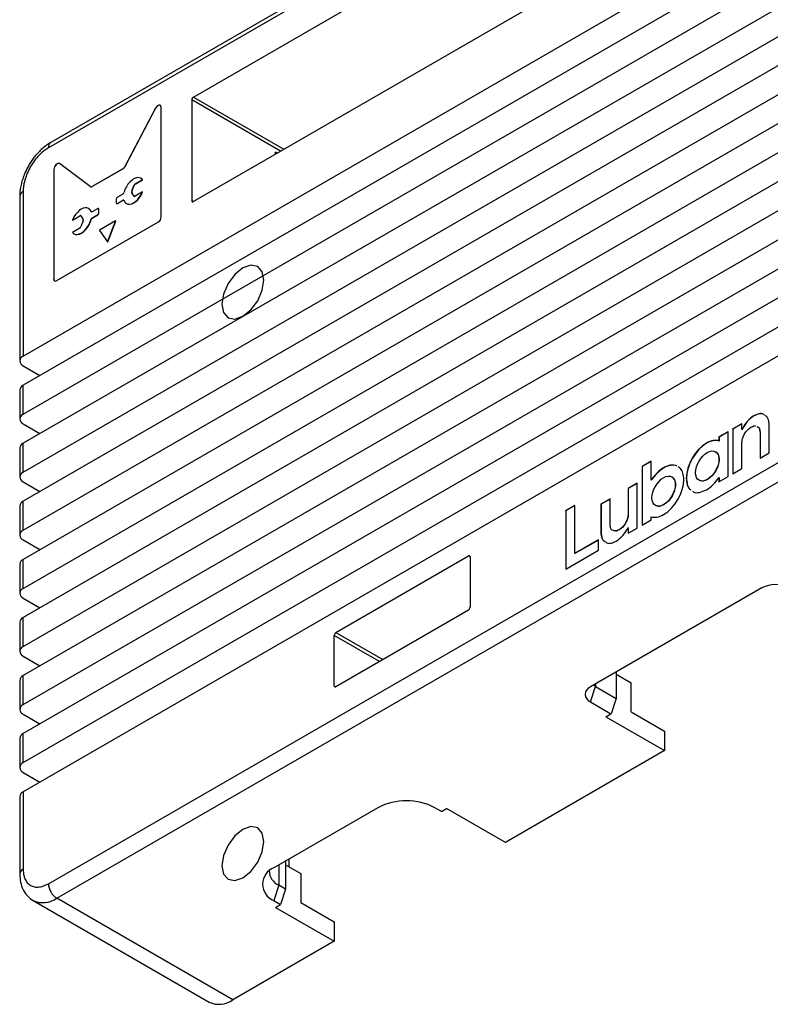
# Model space of a CAD drawing. Header units: millimetres. Extents: x 3 to 207, y 3 to 294.
# Tile 6 of 10: x 141 to 172, y 73 to 115. Entities that reach past the tile are written whole.
import ezdxf

# ---------------------------------------------------------------- set-up
doc = ezdxf.new("R2010")
doc.units = ezdxf.units.MM
doc.linetypes.add('SLD-双点画线', pattern=[12.7, 6.35, -1.27, 1.27, -1.27, 1.27, -1.27])
doc.linetypes.add('SLD-实线', pattern=[0])
doc.layers.add('几何体', color=7, linetype='SLD-实线')
doc.layers.add('装饰螺纹线', color=6, linetype='SLD-双点画线')

msp = doc.modelspace()

# ---------------------------------------------------------------- linework, layer by layer
at = {"layer": '几何体'}
for p, q in [((190.9123287, 137.9280391), (142.1219608, 109.7619592)), ((190.808755, 137.6991167), (142.0183871, 109.5330368)), ((148.1348608, 111.6758825), (184.9044134, 132.9024934)), ((140.9577269, 100.7553226), (191.8694152, 130.1460146)), ((191.8694152, 128.9212034), (140.9577269, 99.5305114)), ((184.9044134, 128.493173), (148.1348608, 107.2665621)), ((140.9577269, 98.3057002), (191.8694152, 127.6963922)), ((191.8694152, 126.471581), (140.9577269, 97.0808889)), ((140.9577269, 95.8560777), (191.8694152, 125.2467698)), ((191.8694152, 124.0219585), (140.9577269, 94.6312665)), ((140.9577269, 93.4064553), (191.8694152, 122.7971473)), ((191.8694152, 121.5723361), (140.9577269, 92.1816441)), ((140.9577269, 90.9568329), (191.8694152, 120.3475249)), ((191.8694152, 119.1227137), (140.9577269, 89.7320216)), ((140.9577269, 88.5072104), (191.8694152, 117.8979024)), ((191.8694152, 116.6730912), (140.9577269, 87.2823992)), ((140.9577269, 86.057588), (191.8694152, 115.44828)), ((191.8694152, 114.2234688), (140.9577269, 84.8327768)), ((140.9577269, 83.6079656), (191.8694152, 112.9986576)), ((191.8694152, 111.7738464), (140.9577269, 82.3831543)), ((148.0641501, 111.553408), (148.0641501, 107.3073958)), ((151.8124252, 109.3895749), (148.0641501, 111.553408)), ((148.1348608, 111.6758825), (151.953858, 109.4712223)), ((146.5342921, 111.2055511), (145.2411001, 108.7429622)), ((146.5413632, 111.2014691), (145.2481712, 108.7388802)), ((146.5413632, 111.2014691), (146.5342921, 111.2055511)), ((146.7753127, 106.6041929), (146.7753127, 111.2405387)), ((151.6709808, 109.3079208), (151.599684, 109.3490796)), ((151.599684, 109.266762), (151.599684, 109.3490796)), ((143.7807769, 107.8999356), (142.4875852, 108.8694369)), ((142.2465643, 108.6261479), (142.2465643, 103.9898021)), ((142.2536354, 108.6220659), (142.2465643, 108.6261479)), ((142.2536354, 108.6220659), (142.2536354, 103.98572)), ((145.1610879, 108.6546948), (143.8607891, 107.9040483)), ((145.168159, 108.6506128), (143.8678602, 107.8999662)), ((145.168159, 108.6506128), (145.1610879, 108.6546948)), ((145.2481712, 108.7388802), (145.2411001, 108.7429622)), ((145.673695, 108.0113025), (145.9875892, 108.1925097)), ((145.6807661, 108.0072204), (145.673695, 108.0113025)), ((145.6807661, 108.0072204), (145.9946602, 108.1884277)), ((145.9296695, 108.2468198), (145.9225984, 108.2509018)), ((145.9946602, 108.1884277), (145.9875892, 108.1925097)), ((140.9577269, 107.6959195), (140.9577269, 100.7553226)), ((143.7857952, 107.8966221), (143.7928663, 107.89254)), ((143.8678602, 107.8999662), (143.8607891, 107.9040483)), ((145.1566949, 107.5833686), (144.9297236, 107.4523408)), ((145.6268913, 107.4990315), (145.5357163, 107.6440112)), ((145.5427873, 107.6399291), (145.5357163, 107.6440112)), ((145.5357168, 107.7016047), (145.6268911, 107.9518398)), ((145.5427879, 107.6975227), (145.5357168, 107.7016047)), ((145.6339624, 107.4949495), (145.5427873, 107.6399291)), ((145.5427879, 107.6975227), (145.6339622, 107.9477577)), ((145.6339622, 107.9477577), (145.6268911, 107.9518398)), ((145.9875892, 107.6748134), (145.6736958, 107.4936066)), ((145.9296695, 107.5373025), (145.9225984, 107.5413845)), ((145.9946602, 107.6707313), (145.9875892, 107.6748134)), ((140.8112803, 107.4918175), (140.8112803, 100.5512206)), ((144.8766906, 107.360485), (144.8766906, 107.2242375)), ((144.8922267, 107.1898992), (144.8992977, 107.1858171)), ((144.9297236, 107.1936123), (145.1566928, 107.3246388)), ((144.9367947, 107.1895302), (144.9297236, 107.1936123)), ((144.9367947, 107.1895302), (145.1637639, 107.3205568)), ((145.1637639, 107.3205568), (145.1566928, 107.3246388)), ((145.6339624, 107.4949495), (145.6268913, 107.4990315)), ((148.0641501, 107.3073958), (148.1348723, 107.2665688)), ((143.7207774, 106.9716535), (143.7137064, 106.9757356)), ((143.8223337, 106.8454602), (143.8152627, 106.8495422)), ((144.0921661, 106.9688292), (143.8651822, 106.8377941)), ((143.8651842, 106.5790668), (144.0921661, 106.7101006)), ((144.0992372, 106.7060186), (144.0921661, 106.7101006)), ((144.1367341, 106.9684602), (144.1296631, 106.9725423)), ((144.1451991, 106.8019565), (144.1451991, 106.9382039)), ((144.1522702, 106.9341219), (144.1451991, 106.9382039)), ((144.1522702, 106.7978745), (144.1451991, 106.8019565)), ((144.1522702, 106.7978745), (144.1522702, 106.9341219)), ((142.0183871, 78.504486), (190.808755, 106.6705658)), ((142.3526303, 103.9285515), (146.6692467, 106.4204811)), ((143.0343005, 106.4876124), (143.3481822, 106.6688125)), ((143.0413716, 106.4835304), (143.0343005, 106.4876124)), ((143.0413716, 106.4835304), (143.3552533, 106.6647304)), ((143.3552533, 106.6647304), (143.3481822, 106.6688125)), ((143.4861618, 106.4608283), (143.3949858, 106.2105796)), ((143.394986, 106.6633886), (143.4861612, 106.5184217)), ((143.8223349, 106.5055974), (143.8152638, 106.5096795)), ((143.8722553, 106.5749847), (143.8651842, 106.5790668)), ((143.8722553, 106.5749847), (144.0992372, 106.7060186)), ((144.8479143, 106.4517272), (144.1739752, 106.0626705)), ((144.5155369, 105.5766892), (144.8525071, 106.4451925)), ((144.522608, 105.5726071), (144.8595781, 106.4411105)), ((144.858735, 106.4480165), (144.851664, 106.4520986)), ((144.8595781, 106.4411105), (144.8525071, 106.4451925)), ((142.3719405, 77.8921135), (191.1623084, 106.0581934)), ((143.3481814, 106.1511157), (143.0343005, 105.9699161)), ((143.7207774, 106.2621363), (143.7137064, 106.2662183)), ((144.1693824, 106.0508331), (144.5063514, 105.5713864)), ((144.5071945, 105.5706045), (144.5142655, 105.5665224)), ((144.522608, 105.5726071), (144.5155369, 105.5766892)), ((142.2536354, 103.98572), (142.2465643, 103.9898021)), ((140.9577269, 100.3471185), (141.6650061, 99.938815)), ((140.8112803, 99.3264094), (140.8112803, 98.1015981)), ((140.9577269, 98.3057002), (140.9577269, 99.5305114)), ((171.7757383, 98.2310366), (171.7686673, 98.2351187)), ((140.9577269, 97.8974961), (141.6650061, 97.4891925)), ((171.262074, 97.9023159), (170.8786805, 97.6809876)), ((170.8786805, 97.6809876), (170.8786805, 95.7879773)), ((170.8857516, 97.6769055), (170.8786805, 97.6809876)), ((171.262074, 97.8941518), (170.8857516, 97.6769055)), ((170.8857516, 97.6769055), (170.8857516, 95.7920594)), ((171.262074, 97.6553437), (171.262074, 97.9023159)), ((171.2691451, 97.6512617), (171.262074, 97.6553437)), ((172.4082133, 96.6709349), (172.4082133, 97.9202638)), ((170.6777861, 97.5650137), (170.2942599, 97.3436087)), ((170.2942599, 97.3436087), (170.2942599, 97.1756806)), ((170.301331, 97.3395267), (170.2942599, 97.3436087)), ((170.301331, 97.1715986), (170.2942599, 97.1756806)), ((170.6777861, 97.5568496), (170.301331, 97.3395267)), ((170.301331, 97.3395267), (170.301331, 97.1715986)), ((170.6777861, 95.6720035), (170.6777861, 97.5650137)), ((172.0244019, 97.5329705), (172.0244019, 96.4493653)), ((172.031473, 97.5288884), (172.0244019, 97.5329705)), ((172.031473, 97.5288884), (172.031473, 96.4534473)), ((140.8112803, 96.8767869), (140.8112803, 95.6519757)), ((140.9577269, 95.8560777), (140.9577269, 97.0808889)), ((169.7746582, 97.0782651), (169.7675871, 97.0823471)), ((171.262074, 96.0093057), (171.262074, 97.0928879)), ((172.0244019, 96.4493653), (172.4082133, 96.6709349)), ((167.4328332, 96.3153818), (167.049307, 96.0939769)), ((167.049307, 96.0939769), (167.049307, 93.6195776)), ((167.0563781, 96.0898948), (167.049307, 96.0939769)), ((167.4328332, 96.3072177), (167.0563781, 96.0898948)), ((167.0563781, 96.0898948), (167.0563781, 93.6236596)), ((167.4328332, 95.5216353), (167.4328332, 96.3153818)), ((167.9689748, 96.0358663), (167.9619038, 96.0399483)), ((170.8786805, 95.7879773), (171.262074, 96.0093057)), ((167.4399043, 95.5175532), (167.4328332, 95.5216353)), ((168.9223104, 95.6019555), (168.9152394, 95.6060376)), ((169.8085632, 95.5445592), (169.8014921, 95.5486412)), ((170.2942599, 95.4505985), (170.6777861, 95.6720035)), ((170.2942599, 95.6286115), (170.2942599, 95.4505985)), ((170.301331, 95.6245294), (170.2942599, 95.6286115)), ((170.301331, 95.6245294), (170.301331, 95.4546805)), ((140.9577269, 95.4478737), (141.6650061, 95.0395701)), ((166.8472801, 95.3940865), (166.4638866, 95.1727581)), ((166.4638866, 95.1727581), (166.4638866, 94.0891411)), ((166.4709576, 95.1686761), (166.4638866, 95.1727581)), ((166.8472801, 95.3859224), (166.4709576, 95.1686761)), ((166.4709576, 95.1686761), (166.4709576, 94.085059)), ((166.8472801, 93.5010762), (166.8472801, 95.3940865)), ((165.7015482, 94.7326454), (165.3177473, 94.5110818)), ((165.7015482, 94.7244813), (165.3248183, 94.5069998)), ((165.7015482, 93.6490525), (165.7015482, 94.7326454)), ((140.8112803, 94.4271645), (140.8112803, 93.2023533)), ((140.9577269, 93.4064553), (140.9577269, 94.6312665)), ((164.2140203, 94.4572007), (163.8304942, 94.2357957)), ((164.2140203, 94.4490366), (163.8375652, 94.2317137)), ((164.2140203, 92.4256833), (164.2140203, 94.4572007)), ((165.3177473, 94.5110818), (165.3177473, 93.261753)), ((165.3248183, 94.5069998), (165.3177473, 94.5110818)), ((165.3248183, 94.5069998), (165.3248183, 93.2576709)), ((167.9680356, 94.4820452), (167.9609645, 94.4861272)), ((163.8304942, 94.2357957), (163.8304942, 91.7613964)), ((163.8375652, 94.2317137), (163.8304942, 94.2357957)), ((163.8375652, 94.2317137), (163.8375652, 91.7654785)), ((166.4709576, 94.085059), (166.4638866, 94.0891411)), ((167.049307, 93.6195776), (167.4328332, 93.8409825)), ((167.4328332, 93.8409825), (167.4328332, 93.9789251)), ((166.0895847, 93.4245018), (166.0825137, 93.4285838)), ((166.4638866, 93.5266852), (166.4638866, 93.2797479)), ((166.4709576, 93.5226032), (166.4638866, 93.5266852)), ((166.4638866, 93.2797479), (166.8472801, 93.5010762)), ((166.4709576, 93.5226032), (166.4709576, 93.2838299)), ((165.3248183, 93.2576709), (165.3177473, 93.261753)), ((165.3252258, 93.2536763), (165.3181547, 93.2577583)), ((140.9577269, 92.9982512), (141.6650061, 92.5899477)), ((165.2175649, 93.0050172), (164.2140203, 92.4256833)), ((165.2175649, 92.9968531), (164.2210914, 92.4216012)), ((165.2175649, 92.5621353), (165.2175649, 93.0050172)), ((140.9577269, 90.9568329), (140.9577269, 92.1816441)), ((154.1452684, 89.0979651), (159.731412, 92.3227771)), ((159.8021227, 92.2819567), (159.731412, 92.3227771)), ((159.8021227, 92.2819434), (159.8021227, 90.1589373)), ((163.8304942, 91.7613964), (165.2175649, 92.5621353)), ((164.2210914, 92.4216012), (164.2140203, 92.4256833)), ((140.8112803, 91.977542), (140.8112803, 90.7527308)), ((172.1057807, 90.9832176), (164.8791494, 86.8113721)), ((140.9577269, 90.5486288), (141.6650061, 90.1403252)), ((140.9577269, 88.5072104), (140.9577269, 89.7320216)), ((159.731412, 90.0364629), (154.1452684, 86.8116508)), ((140.8112803, 89.5279196), (140.8112803, 88.3031084)), ((154.0745577, 86.8524845), (154.0745577, 88.9754906)), ((155.9840564, 87.8731605), (154.0745577, 88.9754906)), ((154.1452684, 89.0979651), (156.1254892, 87.9548079)), ((140.9577269, 88.0990064), (141.6650061, 87.6907028)), ((140.9577269, 86.057588), (140.9577269, 87.2823992)), ((165.9539517, 87.4318423), (165.9539517, 86.3161852)), ((165.9539517, 87.3423692), (166.5903478, 86.9749855)), ((140.8112803, 87.0782972), (140.8112803, 85.853486)), ((154.0745577, 86.8524845), (154.1452799, 86.8116574)), ((164.8791494, 86.1664097), (165.0912814, 86.8141942)), ((165.0912814, 86.9338334), (165.0912814, 86.8141942)), ((165.0912814, 86.8141942), (165.9539517, 86.3161852)), ((166.5903478, 85.7501743), (166.5903478, 86.9749855)), ((164.8791494, 86.1664097), (165.739375, 85.6698121)), ((165.9539517, 86.3161852), (165.7418196, 85.6684008)), ((140.9577269, 85.6493839), (141.6650061, 85.2410803)), ((165.5296876, 85.5459396), (165.7417633, 85.6683682)), ((165.5296876, 85.5459396), (168.0045613, 84.1172254)), ((166.5903478, 85.7501743), (168.0045613, 84.9337662)), ((140.9577269, 83.6079656), (140.9577269, 84.8327768)), ((168.0045613, 84.9337662), (168.0045613, 84.1172254)), ((140.8112803, 84.6286747), (140.8112803, 83.4038635)), ((168.0045613, 84.1172254), (161.2870469, 80.2392868)), ((140.9577269, 83.1997615), (141.6650061, 82.7914579)), ((140.9577269, 82.3831543), (140.9577269, 79.1169911)), ((140.8112803, 82.1790523), (140.8112803, 78.9128891)), ((155.9130354, 81.7088214), (151.5289733, 79.1779563)), ((158.6000411, 81.5455398), (158.3171984, 81.7088214)), ((158.6000411, 81.5455398), (158.8121732, 81.668001)), ((161.2870469, 80.2392868), (158.8121732, 81.668001)), ((152.0239481, 79.4636991), (152.0239481, 78.2745653)), ((152.1653694, 79.2191084), (152.1653694, 79.5453399)), ((151.7411054, 79.3004175), (151.7411054, 78.4378469)), ((152.0239481, 79.3007493), (152.6603442, 78.9333656)), ((152.6603442, 78.9333656), (152.6603442, 77.7085544)), ((151.7411054, 78.4378469), (151.5289733, 77.7900625)), ((152.0239481, 78.2745653), (151.7411054, 78.4378469)), ((152.0239481, 78.2745653), (151.811816, 77.6267809)), ((141.3485404, 77.807305), (141.3720218, 77.7930974)), ((141.3720218, 77.7930974), (148.796643, 73.5069548)), ((149.7965617, 73.6059709), (142.3719405, 77.8921135)), ((151.5289733, 77.7900625), (151.811816, 77.6267809)), ((152.6603442, 77.7085544), (154.0745577, 76.8921463)), ((151.599684, 77.5043197), (151.811816, 77.6267809)), ((151.599684, 77.5043197), (154.0745577, 76.0756055)), ((154.0745577, 76.8921463), (154.0745577, 76.0756055)), ((154.0745577, 76.0756055), (149.7965617, 73.6059709))]:
    msp.add_line(p, q, dxfattribs=at)
at = {"layer": '几何体', "flags": 128}
for points in [[(145.1566928, 107.3246388), (145.1647915, 107.3285958), (145.1727003, 107.3310234), (145.1802335, 107.3318646), (145.1872145, 107.3310997), (145.1934795, 107.3287467), (145.1988816, 107.3248607), (145.203294, 107.319533), (145.2066132, 107.3128884)], [(145.6399014, 107.4881418), (145.6377494, 107.4901155), (145.6339624, 107.4949495)], [(143.8651822, 106.8377941), (143.8570838, 106.8338373), (143.8491754, 106.8314097), (143.8416424, 106.8305684), (143.8346616, 106.831333), (143.8283967, 106.8336856), (143.8229946, 106.8375711), (143.8185821, 106.8428983), (143.8152627, 106.8495422)], [(144.8525071, 106.4451925), (144.8530369, 106.4469754), (144.8532176, 106.4486647), (144.8530369, 106.4501454), (144.8525071, 106.4513166), (144.8516643, 106.4520984), (144.8505659, 106.4524375), (144.8492869, 106.452311), (144.8479143, 106.4517272)], [(144.8595781, 106.4411105), (144.8601079, 106.4428933), (144.8602886, 106.4445827), (144.8601079, 106.4460634), (144.8595781, 106.4472345), (144.8587354, 106.4480163)], [(144.5063514, 105.5713864), (144.5071942, 105.5706046), (144.5082925, 105.5702655), (144.5095716, 105.5703921), (144.5109441, 105.5709758), (144.5123167, 105.5719768), (144.5135958, 105.573327), (144.5146941, 105.5749343), (144.5155369, 105.5766892)], [(144.5142652, 105.5665226), (144.5153636, 105.5661834), (144.5166426, 105.56631), (144.5180152, 105.5668937), (144.5193878, 105.5678948), (144.5206669, 105.569245), (144.5217652, 105.5708523), (144.522608, 105.5726071)], [(165.0912814, 86.8141942), (165.0303436, 86.8570595), (165.0035175, 86.8831683)]]:
    msp.add_lwpolyline(points, dxfattribs=at)
at = {"layer": '几何体'}
for centre, radius, start, end in [((148.2176717, 111.5464219), 0.1536805, 122.60547834, 177.39452151), ((142.2562299, 109.5633188), 0.2397628, 124.05635084, 187.25582956), ((145.0435306, 108.8416558), 0.2208487, 302.1608585, 333.45611035), ((145.0506017, 108.8375737), 0.2208487, 302.1608585, 333.45611035), ((145.7361999, 107.9139526), 0.1156886, 122.70308636, 160.88332997), ((145.743271, 107.9098705), 0.1156886, 122.70308636, 160.88332997), ((141.0615089, 107.4668643), 0.2514696, 114.37465829, 174.30520075), ((143.8176975, 107.9620213), 0.0722341, 239.26130706, 306.62360921), ((143.8240456, 107.9600518), 0.0743639, 245.21083651, 306.09962192), ((145.0929954, 107.681848), 0.1172852, 302.89601098, 345.63637325), ((145.5981306, 107.6728073), 0.068737, 155.23166184, 204.76721), ((145.6052017, 107.6687253), 0.068737, 155.23166184, 204.76721), ((144.9090212, 107.218993), 0.0327532, 170.78596301, 309.20328524), ((144.9918318, 107.3552454), 0.1152604, 122.60547834, 177.39452151), ((144.9148262, 107.220195), 0.0377219, 245.68604784, 305.61817266), ((145.1862942, 107.2884546), 0.0392194, 73.30907425, 125.06231733), ((145.6528907, 107.5187264), 0.0326168, 217.14435573, 309.63281513), ((148.1072575, 107.3004031), 0.0436709, 170.78596301, 309.20328524), ((143.8507089, 106.8553385), 0.0300455, 199.19471531, 229.97939655), ((144.1128685, 106.9434485), 0.0327532, 350.78596301, 129.20328524), ((144.0300579, 106.8071961), 0.1152604, 302.60547834, 357.39452151), ((144.037129, 106.803114), 0.1152604, 302.60547834, 357.39452151), ((144.1147207, 106.9378171), 0.0377309, 354.37962104, 54.30196147), ((143.3689873, 106.6436924), 0.032617, 37.14705173, 129.63252396), ((143.3778153, 106.6324314), 0.0393989, 73.43564695, 124.93574461), ((143.4237498, 106.4896244), 0.0687347, 335.23201177, 24.76911641), ((143.9288839, 106.4805871), 0.1172855, 122.89605083, 165.63801331), ((143.935955, 106.4765051), 0.1172855, 122.89605083, 165.63801331), ((146.5450303, 106.614672), 0.2305207, 302.60547834, 357.39452151), ((143.2080071, 106.0978423), 0.2157291, 216.36977293, 239.73472133), ((143.2856762, 106.2484658), 0.1156889, 302.70311969, 340.88393006), ((144.1787365, 106.0540135), 0.0098799, 118.81019756, 198.77843571), ((142.3112255, 103.979313), 0.0655064, 170.78596301, 309.20328524), ((142.330426, 103.978636), 0.0771167, 174.72933271, 230.38585666), ((141.0351905, 100.5512206), 0.2183077, 110.7834208, 249.2165792), ((141.0615089, 99.3014562), 0.2514696, 114.37465829, 174.30520075), ((141.0351905, 98.1015981), 0.2183077, 110.7834208, 249.2165792), ((141.0615089, 96.8518337), 0.2514696, 114.37465829, 174.30520075), ((141.0351905, 95.6519757), 0.2183077, 110.7834208, 249.2165792), ((141.0615089, 94.4022113), 0.2514696, 114.37465829, 174.30520075), ((141.0351905, 93.2023533), 0.2183077, 110.7834208, 249.2165792), ((141.0615089, 91.9525889), 0.2514696, 114.37465829, 174.30520075), ((159.7590152, 92.2889362), 0.0436709, 350.78596301, 129.20328524), ((141.0351905, 90.7527308), 0.2183077, 110.7834208, 249.2165792), ((172.664395, 89.9050958), 1.2142473, 62.60967223, 117.39032777), ((159.6486011, 90.1659234), 0.1536805, 302.60547834, 357.39452151), ((141.0615089, 89.5029664), 0.2514696, 114.37465829, 174.30520075), ((154.2280793, 88.9685045), 0.1536805, 122.60547834, 177.39452151), ((141.0351905, 88.3031084), 0.2183077, 110.7834208, 249.2165792), ((141.0615089, 87.053344), 0.2514696, 114.37465829, 174.30520075), ((154.1176652, 86.8454918), 0.0436709, 170.78596301, 309.20328524), ((165.0015417, 86.4888909), 0.3449261, 110.7834208, 249.2165792), ((141.0351905, 85.853486), 0.2183077, 110.7834208, 249.2165792), ((141.0615089, 84.6037216), 0.2514696, 114.37465829, 174.30520075), ((141.0351905, 83.4038635), 0.2183077, 110.7834208, 249.2165792), ((141.0615089, 82.1540991), 0.2514696, 114.37465829, 174.30520075), ((157.1151169, 79.3888126), 2.6129372, 62.60967224, 117.39032776), ((141.0503636, 78.8959389), 0.2396781, 112.73716246, 175.96229997), ((151.7923493, 78.4840094), 0.742246, 110.7834208, 249.2165792), ((151.992976, 79.0488048), 0.6608391, 180.61917089, 247.59583364), ((142.7859952, 78.5394164), 0.7684024, 182.60547849, 237.39452166), ((141.7862435, 78.7084311), 1.0046966, 245.65152043, 305.658938), ((149.2108647, 74.4222885), 1.0046966, 245.65152043, 305.658938)]:
    msp.add_arc(centre, radius, start, end, dxfattribs=at)
for points in [[(146.7753127, 111.2405387), (146.7753127, 111.3872427), (146.6176903, 111.3643545), (146.5342921, 111.2055511)], [(142.4875852, 108.8694369), (142.4041867, 108.9319507), (142.2465643, 108.7728519), (142.2465643, 108.6261479)], [(142.4946562, 108.8653549), (142.4112578, 108.9278686), (142.2536354, 108.7687699), (142.2536354, 108.6220659)], [(145.9225984, 108.2509018), (145.7529236, 108.3488848), (145.4778329, 108.1900783), (145.3081707, 107.8962002)], [(145.9875892, 108.1925097), (145.9697311, 108.2163591), (145.9481283, 108.2361586), (145.9225984, 108.2509018)], [(145.9946602, 108.1884277), (145.9768022, 108.2122771), (145.9551994, 108.2320766), (145.9296695, 108.2468198)], [(145.3081707, 107.8962002), (145.2613737, 107.8151453), (145.2275664, 107.7323077), (145.2066144, 107.6527525)], [(145.3081707, 107.186683), (145.4778329, 107.0886928), (145.7529236, 107.2474992), (145.9225984, 107.5413845)], [(145.9225984, 107.5413845), (145.9481283, 107.5856051), (145.9697311, 107.6303467), (145.9875892, 107.6748134)], [(145.9296695, 107.5373025), (145.9551994, 107.581523), (145.9768022, 107.6262646), (145.9946602, 107.6707313)], [(145.2066132, 107.3128884), (145.2275652, 107.2575135), (145.2613729, 107.2137087), (145.3081707, 107.186683)], [(145.3152417, 107.1826009), (145.484904, 107.0846107), (145.7599947, 107.2434172), (145.9296695, 107.5373025)], [(143.7137064, 106.9757356), (143.5440316, 107.0737186), (143.2689534, 106.9149193), (143.0992787, 106.621034)], [(143.8152627, 106.8495422), (143.7943106, 106.9049067), (143.7605033, 106.9487113), (143.7137064, 106.9757356)], [(143.8223337, 106.8454602), (143.8013817, 106.9008247), (143.7675744, 106.9446292), (143.7207774, 106.9716535)], [(143.0992787, 106.621034), (143.0737487, 106.5768147), (143.0521459, 106.532073), (143.0343005, 106.4876124)], [(143.7137064, 106.2662183), (143.7605042, 106.3472757), (143.7943119, 106.430114), (143.8152638, 106.5096795)], [(143.7207774, 106.2621363), (143.7675752, 106.3431936), (143.8013829, 106.426032), (143.8223349, 106.5055974)], [(143.0992787, 105.9115167), (143.2689534, 105.8135338), (143.5440316, 105.972333), (143.7137064, 106.2662183)], [(143.1063497, 105.9074347), (143.2760245, 105.8094517), (143.5511027, 105.968251), (143.7207774, 106.2621363)], [(171.7686673, 98.2351187), (171.5625385, 98.1161231), (171.3791723, 97.8975985), (171.262074, 97.6553437)], [(171.7757383, 98.2310366), (171.5696096, 98.1120411), (171.3862434, 97.8935165), (171.2691451, 97.6512617)], [(171.262074, 97.0928879), (171.262074, 97.3360897), (171.4328392, 97.6318517), (171.6434469, 97.7534329)], [(172.4082133, 97.9202638), (172.4082133, 97.9216777), (172.4082133, 97.9230917), (172.4078058, 97.9242584)], [(170.2942599, 97.1756806), (170.1492672, 97.2238184), (169.9664515, 97.1971491), (169.7675871, 97.0823471)], [(170.301331, 97.1715986), (170.1563382, 97.2197363), (169.9735226, 97.193067), (169.7746582, 97.0782651)], [(169.7675871, 97.0823471), (169.2968578, 96.8106009), (168.9152394, 96.1496304), (168.9152394, 95.6060376)], [(169.7746582, 97.0782651), (169.3039289, 96.8065188), (168.9223104, 96.1455484), (168.9223104, 95.6019555)], [(167.9619038, 96.0399483), (167.7619371, 95.92451), (167.5782041, 95.7387151), (167.4328332, 95.5216353)], [(167.9689748, 96.0358663), (167.7690082, 95.920428), (167.5852752, 95.734633), (167.4399043, 95.5175532)], [(168.5065939, 96.127222), (168.3588937, 96.1838126), (168.1690247, 96.1595166), (167.9619038, 96.0399483)], [(168.5136649, 96.12314), (168.3659647, 96.1797306), (168.1760957, 96.1554346), (167.9689748, 96.0358663)], [(167.9619038, 94.0714868), (168.4326331, 94.3432331), (168.8142515, 95.0041566), (168.8142515, 95.5477385)], [(169.7675871, 95.1138857), (169.9664515, 95.2286876), (170.1492672, 95.4130807), (170.2942599, 95.6286115)], [(166.4638866, 94.0891411), (166.4638866, 93.8459391), (166.2931214, 93.5501651), (166.0825137, 93.4285838)], [(166.4709576, 94.085059), (166.4709576, 93.841857), (166.3001924, 93.546083), (166.0895847, 93.4245018)], [(167.4328332, 93.9789251), (167.5782041, 93.9297099), (167.7619371, 93.9560486), (167.9619038, 94.0714868)], [(165.9572943, 92.9468987), (166.163422, 93.0658936), (166.3467883, 93.2844303), (166.4638866, 93.5266852)], [(165.3177473, 93.261753), (165.3177473, 93.2603511), (165.3177473, 93.2589371), (165.3181547, 93.2577583)], [(165.3248183, 93.2576709), (165.3248183, 93.256269), (165.3248183, 93.254855), (165.3252258, 93.2536763)]]:
    msp.add_open_spline(points, degree=3, dxfattribs=at)
for points, knots in [([(146.7274906, 111.3317599), (146.7163566, 111.3333384), (146.6938866, 111.3365238), (146.654198, 111.3230953), (146.6134466, 111.2963558), (146.5730487, 111.2551724), (146.5521934, 111.2198251), (146.5413632, 111.2014691)], [0, 0, 0, 0, 0.1903857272, 0.3842226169, 0.5797976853, 0.7817873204, 1, 1, 1, 1]), ([(142.1226172, 109.7584361), (142.1025216, 109.7479956), (142.010985, 109.7004384), (141.861745, 109.5874477), (141.6816453, 109.4300585), (141.5342363, 109.2734438), (141.4070678, 109.1178025), (141.2936435, 108.9609293), (141.2238509, 108.8451559), (141.1888551, 108.7871042)], [0, 0, 0, 0, 0.0544268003, 0.2479177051, 0.4266712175, 0.5903006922, 0.7153629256, 0.8572759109, 1, 1, 1, 1]), ([(142.0183871, 109.5330368), (141.9915966, 109.5169161), (141.9382351, 109.4848069), (141.8588137, 109.4282455), (141.7805037, 109.3658914), (141.7033034, 109.2971203), (141.5849814, 109.1805132), (141.4317772, 109.0009064), (141.2634073, 108.7444138), (141.1253635, 108.4702056), (141.0381849, 108.2247484), (140.9883554, 108.0191098), (140.9624204, 107.8526122), (140.9592959, 107.7483007), (140.9577269, 107.6959195)], [0, 0, 0, 0, 0.0482774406, 0.0961591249, 0.1439200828, 0.1918374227, 0.2401855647, 0.3700030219, 0.5000480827, 0.6298656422, 0.7599108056, 0.8401054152, 0.9197070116, 1, 1, 1, 1]), ([(141.1888551, 108.7871042), (141.1379289, 108.6928135), (141.0661433, 108.5599013), (140.9812819, 108.3560039), (140.9191601, 108.1801356), (140.862666, 107.9703621), (140.8258788, 107.7533252), (140.8086456, 107.5915762), (140.8126502, 107.506011), (140.8132828, 107.4924935)], [0, 0, 0, 0, 0.2254139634, 0.3177435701, 0.4700112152, 0.6267613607, 0.7939262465, 0.9674446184, 1, 1, 1, 1]), ([(172.2002663, 98.2766846), (172.1878791, 98.2875354), (172.1324508, 98.3360888), (171.9786497, 98.3295686), (171.8394907, 98.266975), (171.7686673, 98.2351187)], [0, 0, 0, 0, 0.1238265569, 0.554080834, 1, 1, 1, 1]), ([(172.2073373, 98.2726025), (172.1949502, 98.2834533), (172.1395219, 98.3320068), (171.9857208, 98.3254866), (171.8465618, 98.262893), (171.7757383, 98.2310366)], [0, 0, 0, 0, 0.1238265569, 0.554080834, 1, 1, 1, 1]), ([(172.4078058, 97.9242584), (172.3922203, 98.0201492), (172.3672612, 98.173711), (172.2648926, 98.233823), (172.2264475, 98.2563984)], [0, 0, 0, 0, 0.6244444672, 1, 1, 1, 1]), ([(171.6434469, 97.7534329), (171.7025094, 97.7835451), (171.7753636, 97.8206888), (171.8287734, 97.7992764), (171.8388842, 97.7952229)], [0, 0, 0, 0, 0.8106941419, 1, 1, 1, 1]), ([(171.893098, 97.7776427), (171.9081595, 97.7740856), (171.95863, 97.7621658), (172.0095369, 97.6761375), (172.0193884, 97.5812566), (172.0244019, 97.5329705)], [0, 0, 0, 0, 0.17279415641, 0.57902469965, 1, 1, 1, 1]), ([(171.9001691, 97.7735607), (171.9152306, 97.7700035), (171.9657011, 97.7580837), (172.016608, 97.6720555), (172.0264594, 97.5771745), (172.031473, 97.5288884)], [0, 0, 0, 0, 0.17279415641, 0.57902469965, 1, 1, 1, 1]), ([(169.8014921, 96.6867495), (170.0736537, 96.8438651), (170.2942599, 96.7164222), (170.2942599, 96.4021292), (170.2942599, 96.0878578), (170.0736537, 95.7057568), (169.8014921, 95.5486412)], [2, 2, 2, 2, 3, 3, 3, 4, 4, 4, 4]), ([(169.8014921, 95.5486412), (169.5293305, 95.3915257), (169.3087233, 95.5189197), (169.3087233, 95.833191), (169.3087233, 96.147484), (169.5293305, 96.529634), (169.8014921, 96.6867495)], [0, 0, 0, 0, 1, 1, 1, 2, 2, 2, 2]), ([(170.1402359, 96.7205128), (170.1458995, 96.7195285), (170.2044567, 96.709351), (170.2724957, 96.6018637), (170.3153143, 96.4074164), (170.275201, 96.1574473), (170.1657228, 95.908514), (170.0033249, 95.6829853), (169.8742421, 95.5912402), (169.8085632, 95.5445592)], [0, 0, 0, 0, 0.0172302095, 0.1781480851, 0.3448372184, 0.5115118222, 0.6724156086, 0.8333208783, 1, 1, 1, 1]), ([(168.8142515, 95.5477385), (168.8064583, 95.6413798), (168.7911394, 95.8254473), (168.6985645, 96.0060681), (168.6065719, 96.0607341), (168.5724312, 96.0810219)], [0, 0, 0, 0, 0.3943928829, 0.7752451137, 1, 1, 1, 1]), ([(167.9609645, 94.4861272), (167.6888029, 94.3290117), (167.4681967, 94.4564063), (167.4681967, 94.7706776), (167.4681967, 95.0849706), (167.6888029, 95.46712), (167.9609645, 95.6242355)], [0, 0, 0, 0, 1, 1, 1, 2, 2, 2, 2]), ([(167.9609645, 95.6242355), (168.2331261, 95.7813511), (168.4537333, 95.6539088), (168.4537333, 95.3396158), (168.4537333, 95.0253445), (168.2331261, 94.6432428), (167.9609645, 94.4861272)], [2, 2, 2, 2, 3, 3, 3, 4, 4, 4, 4]), ([(168.2997094, 95.657999), (168.3053728, 95.6570147), (168.3639299, 95.6468373), (168.431969, 95.5393504), (168.4747878, 95.3449031), (168.4346742, 95.0949337), (168.3251956, 94.8460002), (168.1627975, 94.6204714), (168.0337146, 94.5287263), (167.9680356, 94.4820452)], [0, 0, 0, 0, 0.01722959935, 0.17814761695, 0.34483674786, 0.51151134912, 0.67241527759, 0.83332077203, 1, 1, 1, 1]), ([(168.9152394, 95.6060376), (168.92333, 95.5128525), (168.9392335, 95.3296828), (169.0185482, 95.163489), (169.0928961, 95.1165713), (169.1103833, 95.105536)], [0, 0, 0, 0, 0.4419621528, 0.8687454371, 1, 1, 1, 1]), ([(168.9223104, 95.6019555), (168.9304555, 95.5088533), (168.9464659, 95.3258464), (169.0238246, 95.1616079), (169.0956524, 95.1157862), (169.1108005, 95.1061226)], [0, 0, 0, 0, 0.4496937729, 0.8839431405, 1, 1, 1, 1]), ([(169.8085632, 95.5445592), (169.7419796, 95.5137226), (169.6179899, 95.4562997), (169.521524, 95.4907461), (169.4768612, 95.5066945)], [0, 0, 0, 0, 0.5370082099, 1, 1, 1, 1]), ([(169.1840547, 95.053845), (169.1967024, 95.0442506), (169.2723633, 94.9868546), (169.4732824, 94.981931), (169.6683285, 95.069382), (169.7675871, 95.1138857)], [0, 0, 0, 0, 0.0897264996, 0.5367639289, 1, 1, 1, 1]), ([(167.9680356, 94.4820452), (167.9014521, 94.4512086), (167.7774626, 94.3937859), (167.6809972, 94.4282323), (167.6363347, 94.4441807)], [0, 0, 0, 0, 0.5370094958, 1, 1, 1, 1]), ([(165.801081, 93.4146818), (165.7971764, 93.4158242), (165.7588138, 93.4270479), (165.7172629, 93.5074145), (165.7068483, 93.6012825), (165.7015482, 93.6490525)], [0, 0, 0, 0, 0.0527141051, 0.5179194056, 1, 1, 1, 1]), ([(166.0825137, 93.4285838), (166.0245094, 93.4016606), (165.9292943, 93.3574657), (165.8599556, 93.3911954), (165.8328575, 93.4043773)], [0, 0, 0, 0, 0.6091917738, 1, 1, 1, 1]), ([(166.0895847, 93.4245018), (166.0315805, 93.3975786), (165.9363654, 93.3533837), (165.8670267, 93.3871134), (165.8399285, 93.4002952)], [0, 0, 0, 0, 0.6091917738, 1, 1, 1, 1]), ([(165.3181547, 93.2577583), (165.3337403, 93.1618697), (165.3587, 93.0083082), (165.4610681, 92.9481946), (165.4995144, 92.9256179)], [0, 0, 0, 0, 0.6244312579, 1, 1, 1, 1]), ([(165.3252258, 93.2536763), (165.3408114, 93.1577877), (165.3657711, 93.0042262), (165.4681392, 92.9441126), (165.5065855, 92.9215358)], [0, 0, 0, 0, 0.6244312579, 1, 1, 1, 1]), ([(165.5256953, 92.9053312), (165.538081, 92.8944815), (165.5935077, 92.8459284), (165.7473085, 92.8524474), (165.8864694, 92.9150417), (165.9572943, 92.9468987)], [0, 0, 0, 0, 0.1238128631, 0.5540708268, 1, 1, 1, 1]), ([(140.8112803, 78.9128891), (140.8182129, 78.7948776), (140.8322649, 78.555674), (140.9460101, 78.2400769), (141.1210565, 77.969823), (141.2881155, 77.8521829), (141.3720223, 77.7930971)], [0, 0, 0, 0, 0.24227552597, 0.49108076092, 0.74439098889, 1, 1, 1, 1]), ([(140.9577269, 79.1169911), (140.958294, 79.0863817), (140.9594235, 79.0254139), (140.9687002, 78.9390564), (140.9835489, 78.8571987), (141.0045093, 78.7801509), (141.0463372, 78.6676638), (141.1252832, 78.5363237), (141.263229, 78.4215308), (141.4316767, 78.3593657), (141.6006551, 78.3562442), (141.753823, 78.3871249), (141.8850409, 78.4329266), (141.9738104, 78.4805642), (142.0183871, 78.504486)], [0, 0, 0, 0, 0.0482774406, 0.0961591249, 0.1439200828, 0.1918374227, 0.2401855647, 0.3700030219, 0.5000480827, 0.6298656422, 0.7599108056, 0.8401054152, 0.9197070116, 1, 1, 1, 1])]:
    msp.add_open_spline(points, degree=3, knots=knots, dxfattribs=at)
at = {"layer": '装饰螺纹线', "flags": 128}
for points in [[(150.2208258, 104.4708752), (149.8825782, 104.1979147), (149.5958258, 103.8111213), (149.4042239, 103.3693808), (149.3369423, 102.9399441), (149.4042239, 102.5881892), (149.5958258, 102.3676675), (149.8825782, 102.3119514), (150.2208258, 102.4295232), (150.5590733, 102.7024837), (150.8458258, 103.0892771), (151.0374276, 103.5310176), (151.1047093, 103.9604543), (151.0374276, 104.3122092), (150.8458258, 104.532731), (150.5590733, 104.5884471), (150.2208258, 104.4708752)], [(150.2208258, 80.7911917), (149.8825782, 80.5182312), (149.5958258, 80.1314378), (149.4042239, 79.6896973), (149.3369423, 79.2602606), (149.4042239, 78.9085057), (149.5958258, 78.6879839), (149.8825782, 78.6322678), (150.2208258, 78.7498397), (150.5590733, 79.0228002), (150.8458258, 79.4095936), (151.0374276, 79.8513341), (151.1047093, 80.2807707), (151.0374276, 80.6325257), (150.8458258, 80.8530474), (150.5590733, 80.9087635), (150.2208258, 80.7911917)]]:
    msp.add_lwpolyline(points, dxfattribs=at)

doc.saveas('drawing.dxf')
